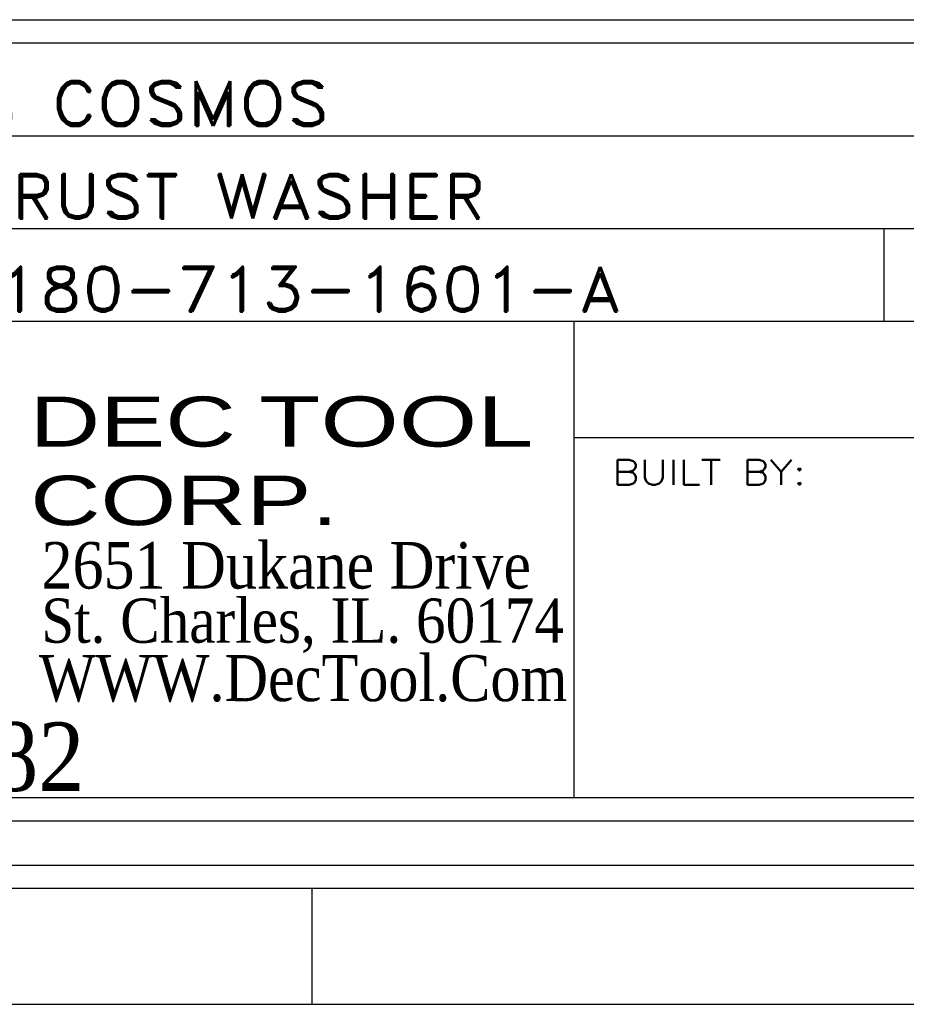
# Model space of a CAD drawing. Header units: inches. Extents: x 3 to 351, y 4 to 271.
# Tile 128 of 256: x 91.12 to 93.03, y 154.65 to 156.77. Entities that reach past the tile are written whole.
import ezdxf
from ezdxf.enums import TextEntityAlignment as Align

# ---------------------------------------------------------------- set-up
doc = ezdxf.new("R2010")
doc.units = ezdxf.units.IN
doc.header["$LTSCALE"] = 0.5
doc.header["$MEASUREMENT"] = 0
doc.layers.add('PLOTVIEW1', color=7, linetype='Continuous')
doc.layers.add('STR_1', color=7, linetype='Continuous')
doc.styles.add('VERO3-RomanS', font='romans__.ttf')
doc.styles.add('VERO5-RomanD', font='romand__.ttf')
doc.styles.add('VERO6-Dutch801 Rm BT', font='dutchi.ttf')
doc.styles.add('VERO7-Vineta BT', font='vinet.ttf')

msp = doc.modelspace()

# ---------------------------------------------------------------- linework, layer by layer
at = {"layer": 'PLOTVIEW1', "color": 252, "linetype": 'Continuous'}
for p, q in [((90.1468, 156.5192, 0.0197), (96.8567, 156.5192, 0.0197)), ((90.1468, 156.3192, 0.0197), (96.8567, 156.3192, 0.0197)), ((92.9848, 156.1192, 0.0197), (92.9848, 156.3192, 0.0197)), ((90.1468, 156.1192, 0.0197), (96.8567, 156.1192, 0.0197)), ((92.3167, 155.0925, 0.0197), (92.3167, 156.1192, 0.0197)), ((92.3167, 155.8692, 0.0197), (96.8567, 155.8692, 0.0197))]:
    msp.add_line(p, q, dxfattribs=at)
at = {"layer": 'PLOTVIEW1', "color": 97, "linetype": 'Continuous'}
for p, q in [((50.7517, 154.9475), (96.7517, 154.9475)), ((50.7517, 154.8975), (96.7517, 154.8975)), ((91.7517, 154.8975), (91.7517, 154.6475)), ((50.7517, 154.6475), (96.7517, 154.6475))]:
    msp.add_line(p, q, dxfattribs=at)
at = {"layer": 'STR_1', "color": 4, "linetype": 'Continuous'}
for p, q in [((90.2518, 156.7692), (96.7517, 156.7692)), ((90.2518, 156.7192), (96.7517, 156.7192)), ((96.7517, 155.0925), (90.2518, 155.0925)), ((96.7517, 155.0425), (90.2518, 155.0425))]:
    msp.add_line(p, q, dxfattribs=at)

# ---------------------------------------------------------------- texts
at = {"layer": 'PLOTVIEW1', "color": 7, "linetype": 'Continuous'}
for s, height, style, width, p, p2 in [('CS COSMOS', 0.09605, 'VERO5-RomanD', 1.000792, (90.9265, 156.5406, 0.0197), (91.7893, 156.5406, 0.0197)), ('THRUST WASHER', 0.096051, 'VERO5-RomanD', 1.000818, (90.9242, 156.3406, 0.0197), (92.1262, 156.3406, 0.0197)), ('4180-713-1601-A', 0.096051, 'VERO5-RomanD', 1.000513, (90.9829, 156.1406, 0.0197), (92.4188, 156.1406, 0.0197)), ('DEC', 0.10777, 'VERO7-Vineta BT', 0.88194, (91.1433, 155.8493, 0.0197), (91.5879, 155.8493, 0.0197)), ('TOOL', 0.10802, 'VERO7-Vineta BT', 0.882187, (91.6376, 155.8493, 0.0197), (92.2288, 155.8493, 0.0197)), ('BUILT BY:', 0.05365, 'VERO3-RomanS', 0.999699, (92.3991, 155.7671, 0.0197), (92.8163, 155.7671, 0.0197)), ('CORP.', 0.10661, 'VERO7-Vineta BT', 0.882342, (91.1448, 155.68, 0.0197), (91.8088, 155.68, 0.0197)), ('2651 Dukane Drive', 0.100261, 'VERO6-Dutch801 Rm BT', 0.929485, (91.1691, 155.5434, 0.0197), (92.2239, 155.5434, 0.0197)), ('St. Charles, IL. 60174', 0.095252, 'VERO6-Dutch801 Rm BT', 0.929426, (91.1686, 155.4267, 0.0197), (92.2949, 155.4267, 0.0197)), ('WWW.DecTool.Com', 0.099179, 'VERO6-Dutch801 Rm BT', 0.928815, (91.1636, 155.3008, 0.0197), (92.3023, 155.3008, 0.0197)), ('SINCE 1982', 0.14781, 'VERO6-Dutch801 Rm BT', 0.929558, (90.2347, 155.1072, 0.0197), (91.2619, 155.1072, 0.0197))]:
    msp.add_text(s, height=height, dxfattribs=dict(at, style=style, width=width)).set_placement(p, p2, align=Align.FIT)

doc.saveas('drawing.dxf')
